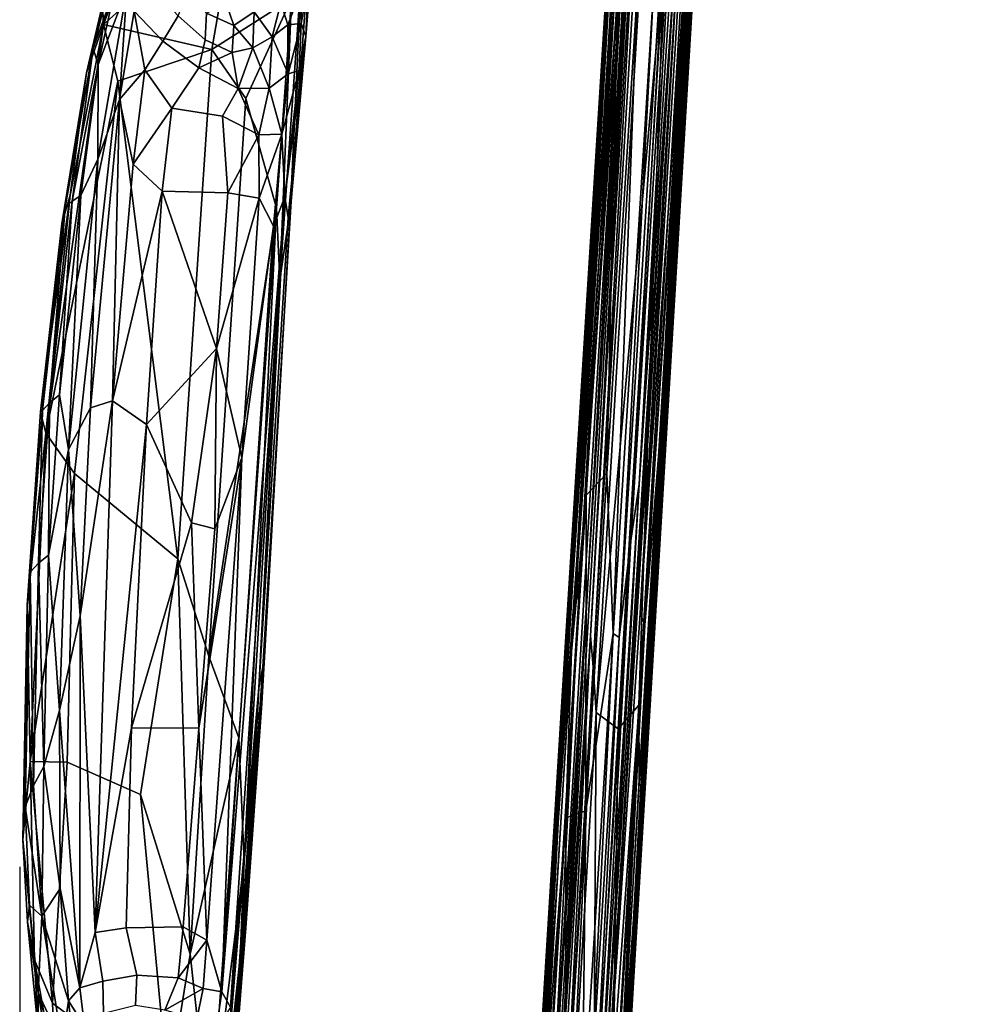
# Model space of a CAD drawing. Header units: millimetres. Extents: x 74 to 645, y -316 to 396.
# Tile 8 of 16: x 74 to 296, y -50 to 177. Entities that reach past the tile are written whole.
import ezdxf

# ---------------------------------------------------------------- set-up
doc = ezdxf.new("R2010")
doc.units = ezdxf.units.MM
doc.layers.add('Default', color=7, linetype='Continuous', true_color=0x000000)
doc.styles.add('Default', font='arial.ttf')
doc.dimstyles.new('Default', dxfattribs={"dimscale": 10, "dimtxt": 2.5, "dimasz": 3, "dimexe": 1, "dimexo": 0.5, "dimgap": 0.8, "dimtad": 1, "dimtoh": 1, "dimzin": 4, "dimdsep": 46, "dimtxsty": 'Default', "dimcen": 2.5, "dimadec": 1, "dimazin": 1, "dimtfac": 1, "dimtdec": 4, "dimtix": 1, "dimtofl": 0, "dimtmove": 1, "dimatfit": 3, "dimfxl": 1, "dimtolj": 1, "dimtzin": 1, "dimarcsym": 0})

# ---------------------------------------------------------------- blocks, each defined once
blk = doc.blocks.new('*D1')
at = {"color": 0, "lineweight": -2}
for p, q in [((73.68, -18), (73.68, -316)), ((644.68, -18), (644.68, -316)), ((103.68, -306), (614.68, -306))]:
    blk.add_line(p, q, dxfattribs=at)
at = {"color": 0}
for points in [[(103.68, -301), (103.68, -311), (73.68, -306)], [(614.68, -311), (614.68, -301), (644.68, -306)]]:
    blk.add_solid(points, dxfattribs=at)
at = {"layer": 'Defpoints', "color": 0}
for p in [(73.68, -13), (644.68, -13), (644.68, -306)]:
    blk.add_point(p, dxfattribs=at)
at = {"color": 0, "insert": (359.18, -285.24), "char_height": 25, "attachment_point": 5, "style": 'Default'}
blk.add_mtext('\\A1;571.00', dxfattribs=at)

msp = doc.modelspace()

# ---------------------------------------------------------------- linework, layer by layer
at = {"layer": 'Default', "color": 18, "true_color": 0x000000}
for points in [[(204.762, 48.813, 376.431), (217.818, 257.148, 357.34), (197.467, -84.261, 385.967)], [(205.32, 35.244, 374.734), (197.467, -84.261, 385.967), (217.818, 257.148, 357.34)], [(214.176, 205.344, 363.191), (217.818, 257.148, 357.34), (204.762, 48.813, 376.431)], [(218.59, 257.495, 356.054), (205.977, 28.118, 374.298), (205.32, 35.244, 374.734)], [(205.32, 35.244, 374.734), (217.818, 257.148, 357.34), (218.59, 257.495, 356.054)], [(218.59, 257.495, 356.054), (219.655, 257.753, 355.041), (205.977, 28.118, 374.298)], [(206.653, 17.569, 374.435), (205.977, 28.118, 374.298), (219.655, 257.753, 355.041), (216.352, 179.83, 360.805)], [(211.922, 34.869, 416.291), (225.181, 246.237, 397.705), (219.896, 184.054, 403.568)], [(214.641, 57.224, 413.585), (225.181, 246.237, 397.705), (211.922, 34.869, 416.291)], [(216.532, 70.222, 411.429), (226.502, 246.469, 396.958), (214.641, 57.224, 413.585)], [(214.641, 57.224, 413.585), (226.502, 246.469, 396.958), (225.181, 246.237, 397.705)], [(227.556, 246.736, 395.961), (216.532, 70.222, 411.429), (224.807, 190.309, 399.657)], [(226.502, 246.469, 396.958), (216.532, 70.222, 411.429), (227.556, 246.736, 395.961)], [(104.866, 216.141, 659.89), (92.768, 180.891, 658.384), (93.029, 176.246, 659.598)], [(93.029, 176.246, 659.598), (108.293, 216.827, 660.384), (104.866, 216.141, 659.89)], [(123.758, 203.739, 658.342), (108.293, 216.827, 660.384), (93.029, 176.246, 659.598)], [(217.895, 4.039, 378.386), (230.261, 207.398, 362.809), (217.94, 1.832, 380.045)], [(217.895, 4.039, 378.386), (228.962, 188.79, 362.929), (230.261, 207.398, 362.809)], [(217.94, 1.832, 380.045), (230.261, 207.398, 362.809), (221.146, 53.824, 378.057)], [(230.261, 207.398, 362.809), (230.467, 208.809, 364.92), (221.146, 53.824, 378.057)], [(229.966, 201.329, 371.672), (221.146, 53.824, 378.057), (230.467, 208.809, 364.92)], [(204.762, 48.813, 376.431), (213.461, 204.215, 365.566), (214.176, 205.344, 363.191)], [(118.014, 170.496, 657.781), (123.758, 203.739, 658.342), (93.029, 176.246, 659.598)], [(136.391, 182.255, 655.804), (123.758, 203.739, 658.342), (118.014, 170.496, 657.781)], [(204.762, 48.813, 376.431), (196.086, -83.707, 390.166), (213.461, 204.215, 365.566)], [(202.574, 42.852, 384.305), (213.461, 204.215, 365.566), (196.086, -83.707, 390.166)], [(202.574, 42.852, 384.305), (211.663, 195.045, 372.106), (213.461, 204.215, 365.566)], [(222.848, 87.642, 385.547), (229.875, 202.82, 375.746), (229.45, 202.139, 380.166)], [(229.966, 201.329, 371.672), (229.875, 202.82, 375.746), (222.848, 87.642, 385.547)], [(211.217, 201.109, 376.008), (211.663, 195.045, 372.106), (202.17, 52.805, 388.659)], [(202.17, 52.805, 388.659), (210.186, 193.571, 380.873), (211.217, 201.109, 376.008)], [(229.966, 201.329, 371.672), (219.007, 20.424, 386.823), (221.146, 53.824, 378.057)], [(222.848, 87.642, 385.547), (219.007, 20.424, 386.823), (229.966, 201.329, 371.672)], [(221.458, 82.417, 394.969), (228.835, 201.698, 384.569), (227.615, 195.618, 389.728)], [(222.067, 81.909, 390.53), (228.835, 201.698, 384.569), (221.458, 82.417, 394.969)], [(229.45, 202.139, 380.166), (228.835, 201.698, 384.569), (222.067, 81.909, 390.53), (222.848, 87.642, 385.547)], [(138.705, 188.157, 654.124), (136.165, 134.2, 647.833), (140.65, 195.773, 648.057)], [(139.639, 173.483, 640.782), (140.65, 195.773, 648.057), (136.165, 134.2, 647.833)], [(140.65, 195.773, 648.057), (139.639, 173.483, 640.782), (140.641, 185.829, 640.457)], [(208.644, -79.513, 421.421), (225.711, 195.647, 397.699), (224.807, 190.309, 399.657)], [(216.796, 40.492, 408.562), (225.711, 195.647, 397.699), (208.644, -79.513, 421.421)], [(216.796, 40.492, 408.562), (226.47, 196.783, 395.216), (225.711, 195.647, 397.699)], [(226.47, 196.783, 395.216), (216.796, 40.492, 408.562), (227.615, 195.618, 389.728)], [(217.861, 37.682, 403.249), (227.615, 195.618, 389.728), (216.796, 40.492, 408.562)], [(221.458, 82.417, 394.969), (227.615, 195.618, 389.728), (217.861, 37.682, 403.249)], [(200.423, 42.227, 398.618), (210.186, 193.571, 380.873), (197.55, -12.111, 398.705)], [(202.17, 52.805, 388.659), (197.55, -12.111, 398.705), (210.186, 193.571, 380.873)], [(197.742, 3.331, 414.673), (197.818, 1.778, 416.253), (209.806, 193.286, 399.437)], [(197.742, 3.331, 414.673), (209.806, 193.286, 399.437), (209.583, 192.507, 398.116)], [(199.584, 23.285, 415.616), (209.806, 193.286, 399.437), (197.818, 1.778, 416.253)], [(199.584, 23.285, 415.616), (210.969, 191.403, 401.749), (210.347, 194.553, 400.512)], [(210.347, 194.553, 400.512), (209.806, 193.286, 399.437), (199.584, 23.285, 415.616)], [(209.708, 192.341, 385.461), (210.186, 193.571, 380.873), (200.423, 42.227, 398.618)], [(202.17, 52.805, 388.659), (211.663, 195.045, 372.106), (202.574, 42.852, 384.305)], [(90.622, 170.776, 649.392), (92.768, 180.891, 658.384), (95.874, 190.885, 649.557)], [(95.804, 185.137, 642.483), (90.622, 170.776, 649.392), (95.874, 190.885, 649.557)], [(209.583, 192.507, 398.116), (199.385, 31.356, 409.906), (197.742, 3.331, 414.673)], [(209.583, 192.507, 398.116), (209.406, 191.522, 395.696), (199.385, 31.356, 409.906)], [(209.406, 191.522, 395.696), (209.365, 189.728, 389.671), (199.385, 31.356, 409.906)], [(199.584, 23.285, 415.616), (200.925, 31.66, 415.854), (210.969, 191.403, 401.749)], [(200.423, 42.227, 398.618), (209.365, 189.728, 389.671), (209.708, 192.341, 385.461)], [(211.576, 183.061, 403.214), (210.969, 191.403, 401.749), (200.925, 31.66, 415.854)], [(216.442, 19.276, 374.242), (222.255, 190.487, 359.441), (226.718, 191.052, 359.891)], [(226.718, 191.052, 359.891), (227.846, 190.887, 360.654), (216.442, 19.276, 374.242)], [(216.442, 19.276, 374.242), (227.846, 190.887, 360.654), (216.545, 1.974, 376.405)], [(216.545, 1.974, 376.405), (227.846, 190.887, 360.654), (217.928, 11.894, 376.562)], [(227.846, 190.887, 360.654), (228.258, 184.011, 362.187), (217.928, 11.894, 376.562)], [(199.385, 31.356, 409.906), (209.365, 189.728, 389.671), (196.399, -19.243, 408.334)], [(200.423, 42.227, 398.618), (196.399, -19.243, 408.334), (209.365, 189.728, 389.671)], [(206.653, 17.569, 374.435), (222.255, 190.487, 359.441), (211.737, 13.789, 374.222)], [(216.352, 179.83, 360.805), (222.255, 190.487, 359.441), (206.653, 17.569, 374.435)], [(208.644, -79.513, 421.421), (224.807, 190.309, 399.657), (208.032, -79.344, 423.009)], [(208.032, -79.344, 423.009), (224.807, 190.309, 399.657), (216.532, 70.222, 411.429)], [(216.442, 19.276, 374.242), (211.737, 13.789, 374.222), (222.255, 190.487, 359.441)], [(217.928, 11.894, 376.562), (228.962, 188.79, 362.929), (217.895, 4.039, 378.386)], [(217.928, 11.894, 376.562), (228.258, 184.011, 362.187), (228.962, 188.79, 362.929)], [(136.165, 134.2, 647.833), (138.705, 188.157, 654.124), (133.693, 117.299, 654.482)], [(133.693, 117.299, 654.482), (138.705, 188.157, 654.124), (136.391, 182.255, 655.804)], [(140.681, 188.219, 624.678), (138.575, 176.522, 628.245), (138.522, 183.98, 617.295)], [(139.639, 173.483, 640.782), (138.575, 176.522, 628.245), (140.681, 188.219, 624.678)], [(140.681, 188.219, 624.678), (140.641, 185.829, 640.457), (139.639, 173.483, 640.782)], [(91.815, 167.05, 642.34), (90.622, 170.776, 649.392), (95.804, 185.137, 642.483)], [(91.666, 145.204, 637.922), (91.815, 167.05, 642.34), (98.372, 184.355, 636.42)], [(98.372, 184.355, 636.42), (96.731, 158.94, 635.044), (91.666, 145.204, 637.922)], [(98.372, 184.355, 636.42), (91.815, 167.05, 642.34), (95.804, 185.137, 642.483)], [(98.372, 184.355, 636.42), (100.073, 179.345, 633.634), (96.731, 158.94, 635.044)], [(104.924, 184.078, 628.994), (110.227, 178.246, 626.315), (106.66, 172.457, 630.298), (100.073, 179.345, 633.634)], [(138.522, 183.98, 617.295), (135.51, 176.235, 623.143), (133.89, 181.305, 613.227)], [(138.575, 176.522, 628.245), (135.51, 176.235, 623.143), (138.522, 183.98, 617.295)], [(216.113, 183.538, 403.687), (210.549, 35.827, 416.654), (219.896, 184.054, 403.568)], [(219.896, 184.054, 403.568), (210.549, 35.827, 416.654), (211.922, 34.869, 416.291)], [(116.79, 178.873, 619.628), (116.457, 172.707, 625.359), (110.227, 178.246, 626.315), (112.237, 183.33, 620.384)], [(118.014, 170.496, 657.781), (125.865, 159.216, 656.888), (136.391, 182.255, 655.804)], [(132.924, 133.882, 655.724), (136.391, 182.255, 655.804), (125.865, 159.216, 656.888)], [(133.693, 117.299, 654.482), (136.391, 182.255, 655.804), (132.924, 133.882, 655.724)], [(211.576, 183.061, 403.214), (200.925, 31.66, 415.854), (204.292, 67.685, 413.41)], [(211.576, 183.061, 403.214), (204.292, 67.685, 413.41), (209.096, 72.735, 413.486)], [(211.576, 183.061, 403.214), (209.096, 72.735, 413.486), (216.113, 183.538, 403.687)], [(216.113, 183.538, 403.687), (209.096, 72.735, 413.486), (210.549, 35.827, 416.654)], [(90.622, 170.776, 649.392), (89.108, 165.162, 658.034), (92.768, 180.891, 658.384)], [(93.029, 176.246, 659.598), (92.768, 180.891, 658.384), (89.108, 165.162, 658.034)], [(121.278, 181.225, 612.829), (123.047, 176.077, 619.765), (116.79, 178.873, 619.628)], [(127.74, 179.19, 614.82), (123.047, 176.077, 619.765), (121.278, 181.225, 612.829)], [(131.895, 173.396, 623.724), (127.74, 179.19, 614.82), (133.89, 181.305, 613.227)], [(133.89, 181.305, 613.227), (135.51, 176.235, 623.143), (131.895, 173.396, 623.724)], [(102.53, 165.843, 632.246), (96.731, 158.94, 635.044), (100.073, 179.345, 633.634)], [(100.073, 179.345, 633.634), (106.66, 172.457, 630.298), (102.53, 165.843, 632.246)], [(106.66, 172.457, 630.298), (110.227, 178.246, 626.315), (116.457, 172.707, 625.359), (114.992, 166.294, 628.874)], [(123.047, 176.077, 619.765), (122.722, 169.833, 625.365), (116.457, 172.707, 625.359), (116.79, 178.873, 619.628)], [(123.047, 176.077, 619.765), (127.74, 179.19, 614.82), (127.429, 170.866, 624.707)], [(131.895, 173.396, 623.724), (127.429, 170.866, 624.707), (127.74, 179.19, 614.82)], [(96.308, 163.166, 659.082), (93.029, 176.246, 659.598), (79.727, 81.985, 659.468)], [(79.727, 81.985, 659.468), (93.029, 176.246, 659.598), (85.346, 136.892, 659.212)], [(85.346, 136.892, 659.212), (93.029, 176.246, 659.598), (89.108, 165.162, 658.034)], [(118.014, 170.496, 657.781), (93.029, 176.246, 659.598), (96.308, 163.166, 659.082)], [(123.047, 176.077, 619.765), (127.429, 170.866, 624.707), (122.722, 169.833, 625.365)], [(131.895, 173.396, 623.724), (135.51, 176.235, 623.143), (135.566, 164.91, 631.064)], [(138.575, 176.522, 628.245), (135.566, 164.91, 631.064), (135.51, 176.235, 623.143)], [(138.134, 165.633, 635.902), (135.566, 164.91, 631.064), (138.575, 176.522, 628.245)], [(139.639, 173.483, 640.782), (138.134, 165.633, 635.902), (138.575, 176.522, 628.245)], [(114.992, 166.294, 628.874), (116.457, 172.707, 625.359), (122.722, 169.833, 625.365)], [(131.23, 161.595, 629.915), (127.429, 170.866, 624.707), (131.895, 173.396, 623.724)], [(131.895, 173.396, 623.724), (135.566, 164.91, 631.064), (131.23, 161.595, 629.915)], [(139.639, 173.483, 640.782), (135.59, 131.742, 640.009), (134.809, 136.499, 636.661)], [(134.809, 136.499, 636.661), (138.134, 165.633, 635.902), (139.639, 173.483, 640.782)], [(136.309, 135.52, 643.312), (135.59, 131.742, 640.009), (139.639, 173.483, 640.782)], [(136.309, 135.52, 643.312), (139.639, 173.483, 640.782), (136.165, 134.2, 647.833)], [(85.814, 135.532, 645.027), (84.195, 134.035, 650.164), (90.622, 170.776, 649.392)], [(84.195, 134.035, 650.164), (89.108, 165.162, 658.034), (90.622, 170.776, 649.392)], [(85.814, 135.532, 645.027), (90.622, 170.776, 649.392), (91.815, 167.05, 642.34)], [(110.19, 53.051, 658.454), (118.014, 170.496, 657.781), (96.308, 163.166, 659.082)], [(114.992, 166.294, 628.874), (108.75, 156.954, 631.112), (102.53, 165.843, 632.246), (106.66, 172.457, 630.298)], [(118.014, 170.496, 657.781), (110.19, 53.051, 658.454), (117.331, 30.532, 657.866), (125.865, 159.216, 656.888)], [(122.722, 169.833, 625.365), (127.429, 170.866, 624.707), (124.102, 161.507, 628.744)], [(131.23, 161.595, 629.915), (124.102, 161.507, 628.744), (127.429, 170.866, 624.707)], [(122.722, 169.833, 625.365), (124.102, 161.507, 628.744), (114.992, 166.294, 628.874)], [(91.815, 167.05, 642.34), (87.754, 136.808, 641.552), (85.814, 135.532, 645.027)], [(91.666, 145.204, 637.922), (87.754, 136.808, 641.552), (91.815, 167.05, 642.34)], [(99.853, 144.086, 633.341), (96.731, 158.94, 635.044), (102.53, 165.843, 632.246)], [(102.53, 165.843, 632.246), (108.75, 156.954, 631.112), (99.853, 144.086, 633.341)], [(120.437, 155.12, 630.313), (108.75, 156.954, 631.112), (114.992, 166.294, 628.874), (124.102, 161.507, 628.744)], [(84.195, 134.035, 650.164), (83.384, 130.291, 657.63), (89.108, 165.162, 658.034)], [(85.346, 136.892, 659.212), (89.108, 165.162, 658.034), (83.384, 130.291, 657.63)], [(131.23, 161.595, 629.915), (135.566, 164.91, 631.064), (134.111, 151.005, 633.211)], [(134.111, 151.005, 633.211), (135.566, 164.91, 631.064), (138.134, 165.633, 635.902)], [(134.111, 151.005, 633.211), (138.134, 165.633, 635.902), (134.809, 136.499, 636.661)], [(86.314, 72.667, 659.607), (96.308, 163.166, 659.082), (79.727, 81.985, 659.468)], [(110.19, 53.051, 658.454), (96.308, 163.166, 659.082), (86.314, 72.667, 659.607)], [(120.437, 155.12, 630.313), (124.102, 161.507, 628.744), (128.8, 150.849, 631.183)], [(128.8, 150.849, 631.183), (124.102, 161.507, 628.744), (131.23, 161.595, 629.915)], [(131.23, 161.595, 629.915), (134.111, 151.005, 633.211), (128.8, 150.849, 631.183)], [(125.865, 159.216, 656.888), (117.331, 30.532, 657.866), (132.924, 133.882, 655.724)], [(91.666, 145.204, 637.922), (96.731, 158.94, 635.044), (89.982, 87.885, 635.443)], [(95.072, 89.454, 633.625), (89.982, 87.885, 635.443), (96.731, 158.94, 635.044)], [(95.072, 89.454, 633.625), (96.731, 158.94, 635.044), (99.853, 144.086, 633.341)], [(99.853, 144.086, 633.341), (108.75, 156.954, 631.112), (106.541, 137.801, 632.036)], [(121.663, 137.414, 631.826), (106.541, 137.801, 632.036), (108.75, 156.954, 631.112), (120.437, 155.12, 630.313)], [(120.437, 155.12, 630.313), (128.8, 150.849, 631.183), (121.663, 137.414, 631.826)], [(128.93, 136.247, 632.65), (121.663, 137.414, 631.826), (128.8, 150.849, 631.183)], [(134.111, 151.005, 633.211), (128.93, 136.247, 632.65), (128.8, 150.849, 631.183)], [(134.111, 151.005, 633.211), (132.207, 129.742, 634.171), (128.93, 136.247, 632.65)], [(134.809, 136.499, 636.661), (132.207, 129.742, 634.171), (134.111, 151.005, 633.211)], [(91.666, 145.204, 637.922), (89.982, 87.885, 635.443), (84.924, 78.245, 638.604)], [(84.924, 78.245, 638.604), (87.754, 136.808, 641.552), (91.666, 145.204, 637.922)], [(99.853, 144.086, 633.341), (106.541, 137.801, 632.036), (95.072, 89.454, 633.625)], [(85.346, 136.892, 659.212), (78.506, 86.903, 658.296), (79.727, 81.985, 659.468)], [(78.506, 86.903, 658.296), (85.346, 136.892, 659.212), (83.384, 130.291, 657.63)], [(85.814, 135.532, 645.027), (87.754, 136.808, 641.552), (82.884, 90.812, 642.165)], [(84.924, 78.245, 638.604), (82.884, 90.812, 642.165), (87.754, 136.808, 641.552)], [(95.072, 89.454, 633.625), (106.541, 137.801, 632.036), (102.93, 83.976, 632.201)], [(106.541, 137.801, 632.036), (119.107, 101.554, 632.006), (102.93, 83.976, 632.201)], [(106.541, 137.801, 632.036), (121.663, 137.414, 631.826), (119.107, 101.554, 632.006)], [(128.93, 136.247, 632.65), (119.107, 101.554, 632.006), (121.663, 137.414, 631.826)], [(120.264, -46.88, 635.632), (134.809, 136.499, 636.661), (122.297, -50.412, 638.284)], [(120.264, -46.88, 635.632), (132.207, 129.742, 634.171), (134.809, 136.499, 636.661)], [(122.297, -50.412, 638.284), (134.809, 136.499, 636.661), (128.802, 23.23, 641.379)], [(134.809, 136.499, 636.661), (135.59, 131.742, 640.009), (128.802, 23.23, 641.379)], [(78.902, 87.196, 651.045), (83.384, 130.291, 657.63), (84.195, 134.035, 650.164)], [(80.592, 88.983, 646.101), (78.902, 87.196, 651.045), (84.195, 134.035, 650.164)], [(85.814, 135.532, 645.027), (82.884, 90.812, 642.165), (80.592, 88.983, 646.101)], [(80.592, 88.983, 646.101), (84.195, 134.035, 650.164), (85.814, 135.532, 645.027)], [(128.93, 136.247, 632.65), (124.903, 76.339, 632.975), (119.107, 101.554, 632.006)], [(132.207, 129.742, 634.171), (124.903, 76.339, 632.975), (128.93, 136.247, 632.65)], [(136.165, 134.2, 647.833), (133.693, 117.299, 654.482), (128.432, 15.71, 653.742), (129.515, 19.757, 648.39)], [(128.802, 23.23, 641.379), (135.59, 131.742, 640.009), (136.309, 135.52, 643.312), (129.787, 28.009, 644.4)], [(136.309, 135.52, 643.312), (136.165, 134.2, 647.833), (129.515, 19.757, 648.39), (129.787, 28.009, 644.4)], [(117.331, 30.532, 657.866), (124.238, 11.714, 656.601), (132.924, 133.882, 655.724)], [(124.238, 11.714, 656.601), (125.453, -16.817, 655.903), (132.924, 133.882, 655.724)], [(132.924, 133.882, 655.724), (125.453, -16.817, 655.903), (133.693, 117.299, 654.482)], [(78.902, 87.196, 651.045), (78.506, 86.903, 658.296), (83.384, 130.291, 657.63)], [(124.903, 76.339, 632.975), (132.207, 129.742, 634.171), (120.264, -46.88, 635.632)], [(128.432, 15.71, 653.742), (133.693, 117.299, 654.482), (125.453, -16.817, 655.903)], [(102.93, 83.976, 632.201), (119.107, 101.554, 632.006), (113.281, 61.286, 631.66)], [(113.281, 61.286, 631.66), (119.107, 101.554, 632.006), (118.703, 59.919, 632.005)], [(118.703, 59.919, 632.005), (119.107, 101.554, 632.006), (124.903, 76.339, 632.975)], [(80.592, 88.983, 646.101), (80.356, 53.882, 642.572), (78.027, 52.02, 646.296)], [(78.027, 52.02, 646.296), (78.902, 87.196, 651.045), (80.592, 88.983, 646.101)], [(80.592, 88.983, 646.101), (82.884, 90.812, 642.165), (80.356, 53.882, 642.572)], [(84.924, 78.245, 638.604), (80.356, 53.882, 642.572), (82.884, 90.812, 642.165)], [(95.072, 89.454, 633.625), (87.661, 39.869, 635.717), (89.982, 87.885, 635.443)], [(91.089, -33.152, 634.043), (87.661, 39.869, 635.717), (95.072, 89.454, 633.625)], [(95.072, 89.454, 633.625), (102.93, 83.976, 632.201), (91.089, -33.152, 634.043)], [(76.132, 49.922, 651.264), (75.367, 42.303, 658.843), (78.506, 86.903, 658.296)], [(79.727, 81.985, 659.468), (78.506, 86.903, 658.296), (75.367, 42.303, 658.843)], [(76.132, 49.922, 651.264), (78.506, 86.903, 658.296), (78.902, 87.196, 651.045)], [(78.027, 52.02, 646.296), (76.132, 49.922, 651.264), (78.902, 87.196, 651.045)], [(84.924, 78.245, 638.604), (89.982, 87.885, 635.443), (87.661, 39.869, 635.717)], [(215.713, -30.397, 395.467), (219.007, 20.424, 386.823), (222.848, 87.642, 385.547), (222.067, 81.909, 390.53)], [(79.727, 81.985, 659.468), (75.367, 42.303, 658.843), (76.076, 6.252, 660.085)], [(79.727, 81.985, 659.468), (76.076, 6.252, 660.085), (86.314, 72.667, 659.607)], [(91.089, -33.152, 634.043), (102.93, 83.976, 632.201), (99.492, 13.998, 632.869)], [(102.93, 83.976, 632.201), (113.281, 61.286, 631.66), (99.492, 13.998, 632.869)], [(217.861, 37.682, 403.249), (211.546, -81.208, 408.568), (221.458, 82.417, 394.969)], [(221.458, 82.417, 394.969), (211.546, -81.208, 408.568), (215.268, -30.207, 399.924)], [(221.458, 82.417, 394.969), (215.268, -30.207, 399.924), (222.067, 81.909, 390.53)], [(222.067, 81.909, 390.53), (215.268, -30.207, 399.924), (215.713, -30.397, 395.467)], [(82.899, 18.056, 639), (80.356, 53.882, 642.572), (84.924, 78.245, 638.604)], [(84.924, 78.245, 638.604), (87.661, 39.869, 635.717), (82.899, 18.056, 639)], [(115.019, 13.977, 632.68), (124.903, 76.339, 632.975), (116.863, -34.954, 633.713)], [(124.903, 76.339, 632.975), (115.019, 13.977, 632.68), (118.703, 59.919, 632.005)], [(116.863, -34.954, 633.713), (124.903, 76.339, 632.975), (120.264, -46.88, 635.632)], [(204.292, 67.685, 413.41), (204.22, -5.095, 420.267), (209.096, 72.735, 413.486)], [(209.096, 72.735, 413.486), (204.22, -5.095, 420.267), (210.549, 35.827, 416.654)], [(86.314, 72.667, 659.607), (76.076, 6.252, 660.085), (84.627, 6.074, 660.141)], [(86.314, 72.667, 659.607), (84.627, 6.074, 660.141), (101.57, -1.381, 659.303), (110.19, 53.051, 658.454)], [(208.032, -79.344, 423.009), (216.532, 70.222, 411.429), (207.243, -79.183, 424.319)], [(207.243, -79.183, 424.319), (216.532, 70.222, 411.429), (214.641, 57.224, 413.585)], [(204.292, 67.685, 413.41), (199.636, -6.705, 419.884), (204.22, -5.095, 420.267)], [(204.292, 67.685, 413.41), (200.925, 31.66, 415.854), (199.636, -6.705, 419.884)], [(113.281, 61.286, 631.66), (115.019, 13.977, 632.68), (99.492, 13.998, 632.869)], [(118.703, 59.919, 632.005), (115.019, 13.977, 632.68), (113.281, 61.286, 631.66)], [(207.243, -79.183, 424.319), (214.641, 57.224, 413.585), (206.175, -79.035, 425.333)], [(206.175, -79.035, 425.333), (214.641, 57.224, 413.585), (211.922, 34.869, 416.291)], [(78.027, 52.02, 646.296), (80.356, 53.882, 642.572), (79.264, 5.123, 642.916)], [(82.899, 18.056, 639), (79.264, 5.123, 642.916), (80.356, 53.882, 642.572)], [(112.99, -38.165, 658.552), (110.19, 53.051, 658.454), (101.57, -1.381, 659.303)], [(117.331, 30.532, 657.866), (110.19, 53.051, 658.454), (112.99, -38.165, 658.552)], [(202.17, 52.805, 388.659), (202.574, 42.852, 384.305), (194.699, -82.908, 396.422), (193.974, -82.414, 400.272)], [(193.974, -82.414, 400.272), (197.55, -12.111, 398.705), (202.17, 52.805, 388.659)], [(217.94, 1.832, 380.045), (221.146, 53.824, 378.057), (215.433, -41.994, 386.119)], [(215.433, -41.994, 386.119), (221.146, 53.824, 378.057), (219.007, 20.424, 386.823)], [(76.829, 0.706, 646.867), (76.132, 49.922, 651.264), (78.027, 52.02, 646.296)], [(78.027, 52.02, 646.296), (79.264, 5.123, 642.916), (76.829, 0.706, 646.867)], [(74.972, -4.201, 651.828), (75.367, 42.303, 658.843), (76.132, 49.922, 651.264)], [(76.829, 0.706, 646.867), (74.972, -4.201, 651.828), (76.132, 49.922, 651.264)], [(196.88, -84.007, 387.487), (196.086, -83.707, 390.166), (204.762, 48.813, 376.431)], [(204.762, 48.813, 376.431), (197.467, -84.261, 385.967), (196.88, -84.007, 387.487)], [(74.972, -4.201, 651.828), (74.44, -11.782, 658.555), (75.367, 42.303, 658.843)], [(76.076, 6.252, 660.085), (75.367, 42.303, 658.843), (74.44, -11.782, 658.555)], [(200.423, 42.227, 398.618), (197.55, -12.111, 398.705), (192.896, -81.269, 409.083)], [(192.896, -81.269, 409.083), (196.399, -19.243, 408.334), (200.423, 42.227, 398.618)], [(196.086, -83.707, 390.166), (194.699, -82.908, 396.422), (202.574, 42.852, 384.305)], [(82.899, 18.056, 639), (87.661, 39.869, 635.717), (87.552, -45.938, 635.565)], [(91.089, -33.152, 634.043), (87.552, -45.938, 635.565), (87.661, 39.869, 635.717)], [(209.4, -79.884, 418.826), (217.861, 37.682, 403.249), (216.796, 40.492, 408.562), (208.644, -79.513, 421.421)], [(210.69, -80.621, 413.114), (217.861, 37.682, 403.249), (209.4, -79.884, 418.826)], [(211.546, -81.208, 408.568), (217.861, 37.682, 403.249), (210.69, -80.621, 413.114)], [(198.27, -84.423, 384.634), (197.467, -84.261, 385.967), (205.32, 35.244, 374.734)], [(205.32, 35.244, 374.734), (199.351, -84.525, 383.601), (198.27, -84.423, 384.634)], [(205.32, 35.244, 374.734), (205.977, 28.118, 374.298), (199.351, -84.525, 383.601)], [(210.549, 35.827, 416.654), (203.429, -78.929, 426.499), (204.873, -78.975, 426.056)], [(204.22, -5.095, 420.267), (203.429, -78.929, 426.499), (210.549, 35.827, 416.654)], [(210.549, 35.827, 416.654), (204.873, -78.975, 426.056), (211.922, 34.869, 416.291)], [(211.922, 34.869, 416.291), (204.873, -78.975, 426.056), (206.175, -79.035, 425.333)], [(117.331, 30.532, 657.866), (112.99, -38.165, 658.552), (124.238, 11.714, 656.601)], [(197.742, 3.331, 414.673), (199.385, 31.356, 409.906), (192.544, -79.922, 419.371)], [(199.385, 31.356, 409.906), (196.399, -19.243, 408.334), (192.544, -79.922, 419.371)], [(199.584, 23.285, 415.616), (194.053, -79.123, 425.315), (200.925, 31.66, 415.854)], [(199.636, -6.705, 419.884), (200.925, 31.66, 415.854), (194.053, -79.123, 425.315)], [(129.787, 28.009, 644.4), (122.947, -68.492, 643.061), (128.802, 23.23, 641.379)], [(129.515, 19.757, 648.39), (122.947, -68.492, 643.061), (129.787, 28.009, 644.4)], [(200.659, -84.639, 382.851), (199.351, -84.525, 383.601), (205.977, 28.118, 374.298)], [(200.659, -84.639, 382.851), (205.977, 28.118, 374.298), (206.653, 17.569, 374.435)], [(128.802, 23.23, 641.379), (122.951, -60.515, 640.685), (122.297, -50.412, 638.284)], [(122.947, -68.492, 643.061), (122.951, -60.515, 640.685), (128.802, 23.23, 641.379)], [(192.834, -79.413, 423.194), (193.252, -79.262, 424.332), (199.584, 23.285, 415.616), (197.818, 1.778, 416.253)], [(199.584, 23.285, 415.616), (193.252, -79.262, 424.332), (194.053, -79.123, 425.315)], [(129.515, 19.757, 648.39), (125.871, -32.129, 649.173), (122.947, -68.492, 643.061)], [(128.432, 15.71, 653.742), (125.871, -32.129, 649.173), (129.515, 19.757, 648.39)], [(210.358, -84.577, 382.774), (211.737, 13.789, 374.222), (216.442, 19.276, 374.242)], [(216.442, 19.276, 374.242), (211.475, -84.488, 383.499), (210.358, -84.577, 382.774)], [(216.442, 19.276, 374.242), (216.545, 1.974, 376.405), (211.475, -84.488, 383.499)], [(219.007, 20.424, 386.823), (214.964, -47.354, 392.51), (215.433, -41.994, 386.119)], [(215.713, -30.397, 395.467), (214.964, -47.354, 392.51), (219.007, 20.424, 386.823)], [(83.028, -22.993, 639.03), (79.264, 5.123, 642.916), (82.899, 18.056, 639)], [(82.899, 18.056, 639), (87.552, -45.938, 635.565), (83.028, -22.993, 639.03)], [(206.653, 17.569, 374.435), (206.013, -84.681, 382.316), (200.659, -84.639, 382.851)], [(206.653, 17.569, 374.435), (211.737, 13.789, 374.222), (206.013, -84.681, 382.316)], [(91.089, -33.152, 634.043), (99.492, 13.998, 632.869), (98.202, -32.094, 632.597)], [(111.419, -31.844, 632.547), (98.202, -32.094, 632.597), (99.492, 13.998, 632.869), (115.019, 13.977, 632.68)], [(116.863, -34.954, 633.713), (111.419, -31.844, 632.547), (115.019, 13.977, 632.68)], [(128.432, 15.71, 653.742), (125.453, -16.817, 655.903), (124.537, -38.808, 654.719)], [(128.432, 15.71, 653.742), (124.537, -38.808, 654.719), (125.871, -32.129, 649.173)], [(210.358, -84.577, 382.774), (206.013, -84.681, 382.316), (211.737, 13.789, 374.222)], [(117.598, -80.093, 657.491), (124.238, 11.714, 656.601), (112.99, -38.165, 658.552)], [(124.238, 11.714, 656.601), (117.598, -80.093, 657.491), (125.453, -16.817, 655.903)], [(211.475, -84.488, 383.499), (216.545, 1.974, 376.405), (217.928, 11.894, 376.562), (212.288, -84.333, 384.466)], [(217.928, 11.894, 376.562), (212.704, -84.192, 385.639), (212.288, -84.333, 384.466)], [(217.928, 11.894, 376.562), (217.895, 4.039, 378.386), (212.704, -84.192, 385.639)], [(76.076, 6.252, 660.085), (74.44, -11.782, 658.555), (77.122, -39.468, 659.445)], [(84.627, 6.074, 660.141), (76.076, 6.252, 660.085), (81.209, -49.487, 659.761)], [(77.122, -39.468, 659.445), (81.209, -49.487, 659.761), (76.076, 6.252, 660.085)], [(76.829, 0.706, 646.867), (79.264, 5.123, 642.916), (78.782, -29.379, 644.539)], [(83.028, -22.993, 639.03), (78.782, -29.379, 644.539), (79.264, 5.123, 642.916)], [(84.627, 6.074, 660.141), (81.209, -49.487, 659.761), (107.944, -69.47, 658.769), (101.57, -1.381, 659.303)], [(197.742, 3.331, 414.673), (192.544, -79.922, 419.371), (192.652, -79.572, 421.78)], [(192.652, -79.572, 421.78), (197.818, 1.778, 416.253), (197.742, 3.331, 414.673)], [(217.94, 1.832, 380.045), (212.704, -84.192, 385.639), (217.895, 4.039, 378.386)], [(78.782, -29.379, 644.539), (74.972, -4.201, 651.828), (76.829, 0.706, 646.867)], [(192.652, -79.572, 421.78), (192.834, -79.413, 423.194), (197.818, 1.778, 416.253)], [(217.94, 1.832, 380.045), (212.927, -83.95, 387.502), (212.704, -84.192, 385.639)], [(215.433, -41.994, 386.119), (212.927, -83.95, 387.502), (217.94, 1.832, 380.045)], [(112.99, -38.165, 658.552), (101.57, -1.381, 659.303), (107.944, -69.47, 658.769)], [(75.921, -26.841, 651.818), (74.44, -11.782, 658.555), (74.972, -4.201, 651.828)], [(78.782, -29.379, 644.539), (75.921, -26.841, 651.818), (74.972, -4.201, 651.828)], [(199.636, -6.705, 419.884), (194.053, -79.123, 425.315), (195.176, -79.02, 426.048)], [(199.636, -6.705, 419.884), (195.176, -79.02, 426.048), (199.646, -78.922, 426.571)], [(199.636, -6.705, 419.884), (199.646, -78.922, 426.571), (204.22, -5.095, 420.267)], [(204.22, -5.095, 420.267), (199.646, -78.922, 426.571), (203.429, -78.929, 426.499)], [(75.921, -26.841, 651.818), (75.446, -30.731, 657.869), (74.44, -11.782, 658.555)], [(74.44, -11.782, 658.555), (75.446, -30.731, 657.869), (77.122, -39.468, 659.445)], [(192.896, -81.269, 409.083), (197.55, -12.111, 398.705), (193.355, -81.852, 404.591)], [(193.974, -82.414, 400.272), (193.355, -81.852, 404.591), (197.55, -12.111, 398.705)], [(120.629, -75.149, 655.947), (125.453, -16.817, 655.903), (117.598, -80.093, 657.491)], [(124.537, -38.808, 654.719), (125.453, -16.817, 655.903), (120.629, -75.149, 655.947)], [(192.544, -79.922, 419.371), (196.399, -19.243, 408.334), (192.679, -80.7, 413.393)], [(192.896, -81.269, 409.083), (192.679, -80.7, 413.393), (196.399, -19.243, 408.334)], [(84.963, -48.95, 637.994), (78.782, -29.379, 644.539), (83.028, -22.993, 639.03)], [(83.028, -22.993, 639.03), (87.552, -45.938, 635.565), (84.963, -48.95, 637.994)], [(77.93, -47.114, 650.906), (75.446, -30.731, 657.869), (75.921, -26.841, 651.818)], [(78.782, -29.379, 644.539), (77.93, -47.114, 650.906), (75.921, -26.841, 651.818)], [(78.782, -29.379, 644.539), (83.488, -58.931, 640.627), (77.93, -47.114, 650.906)], [(84.963, -48.95, 637.994), (83.488, -58.931, 640.627), (78.782, -29.379, 644.539)], [(77.93, -47.114, 650.906), (77.963, -55.762, 657.826), (75.446, -30.731, 657.869)], [(77.122, -39.468, 659.445), (75.446, -30.731, 657.869), (77.963, -55.762, 657.826)], [(212.189, -81.762, 404.29), (215.268, -30.207, 399.924), (211.546, -81.208, 408.568)], [(212.631, -82.341, 399.836), (215.268, -30.207, 399.924), (212.189, -81.762, 404.29)], [(212.631, -82.341, 399.836), (215.713, -30.397, 395.467), (215.268, -30.207, 399.924)], [(212.947, -83.165, 393.514), (214.964, -47.354, 392.51), (215.713, -30.397, 395.467), (212.631, -82.341, 399.836)], [(92.88, -44.433, 632.636), (87.552, -45.938, 635.565), (91.089, -33.152, 634.043)], [(98.202, -32.094, 632.597), (100.703, -43.048, 631.541), (92.88, -44.433, 632.636), (91.089, -33.152, 634.043)], [(111.419, -31.844, 632.547), (110.231, -43.614, 631.631), (100.703, -43.048, 631.541), (98.202, -32.094, 632.597)], [(116.863, -34.954, 633.713), (110.231, -43.614, 631.631), (111.419, -31.844, 632.547)], [(124.537, -38.808, 654.719), (122.923, -69.017, 647.225), (125.871, -32.129, 649.173)], [(122.947, -68.492, 643.061), (125.871, -32.129, 649.173), (122.923, -69.017, 647.225)], [(116.863, -34.954, 633.713), (115.986, -46.074, 632.936), (110.231, -43.614, 631.631)], [(120.264, -46.88, 635.632), (115.986, -46.074, 632.936), (116.863, -34.954, 633.713)], [(117.598, -80.093, 657.491), (112.99, -38.165, 658.552), (107.944, -69.47, 658.769)], [(77.122, -39.468, 659.445), (77.963, -55.762, 657.826), (81.994, -67.317, 658.875)], [(81.994, -67.317, 658.875), (81.209, -49.487, 659.761), (77.122, -39.468, 659.445)], [(124.537, -38.808, 654.719), (120.629, -75.149, 655.947), (122.923, -69.017, 647.225)], [(92.88, -44.433, 632.636), (100.703, -43.048, 631.541), (100.36, -50.003, 629.099), (93.004, -51.891, 630.242)], [(110.231, -43.614, 631.631), (107.165, -51.107, 628.524), (100.36, -50.003, 629.099), (100.703, -43.048, 631.541)], [(212.947, -83.165, 393.514), (212.927, -83.95, 387.502), (215.433, -41.994, 386.119)], [(212.947, -83.165, 393.514), (215.433, -41.994, 386.119), (214.964, -47.354, 392.51)], [(87.552, -45.938, 635.565), (92.88, -44.433, 632.636), (93.004, -51.891, 630.242), (88.659, -54.751, 632.638)], [(107.165, -51.107, 628.524), (110.231, -43.614, 631.631), (115.986, -46.074, 632.936)], [(77.93, -47.114, 650.906), (83.488, -58.931, 640.627), (84.276, -69.661, 641.738)], [(84.276, -69.661, 641.738), (80.85, -64.368, 650.631), (77.93, -47.114, 650.906)], [(80.85, -64.368, 650.631), (77.963, -55.762, 657.826), (77.93, -47.114, 650.906)], [(84.963, -48.95, 637.994), (87.552, -45.938, 635.565), (88.659, -54.751, 632.638)], [(107.165, -51.107, 628.524), (115.986, -46.074, 632.936), (114.528, -53.184, 629.745)], [(120.264, -46.88, 635.632), (118.97, -55.598, 632.399), (114.528, -53.184, 629.745), (115.986, -46.074, 632.936)], [(118.97, -55.598, 632.399), (120.264, -46.88, 635.632), (122.297, -50.412, 638.284)], [(81.209, -49.487, 659.761), (81.994, -67.317, 658.875), (90.429, -83.456, 658.513), (107.944, -69.47, 658.769)], [(85.981, -58.698, 635.346), (83.488, -58.931, 640.627), (84.963, -48.95, 637.994)], [(84.963, -48.95, 637.994), (88.659, -54.751, 632.638), (85.981, -58.698, 635.346)]]:
    msp.add_3dface(points, dxfattribs=at)

# ---------------------------------------------------------------- dimensions: what is measured, and where the dimension line sits
dim = msp.add_linear_dim(base=(644.68, -306), p1=(73.68, -13), p2=(644.68, -13), dimstyle='Default', override={"dimscale": 10, "dimtxt": 2.5, "dimasz": 3, "dimexe": 1, "dimexo": 0.5, "dimgap": 0.8, "dimtad": 1, "dimtih": 0, "dimdec": 2, "dimlfac": 1, "dimzin": 4, "dimtxsty": 'Default', "dimcen": 2.5, "dimadec": 1, "dimazin": 0, "dimtix": 0, "dimtmove": 0, "dimtzin": 1})
dim.commit()
dim.dimension.update_dxf_attribs({"geometry": '*D1', "text_midpoint": (359.18, -285.238)})

doc.saveas('drawing.dxf')
